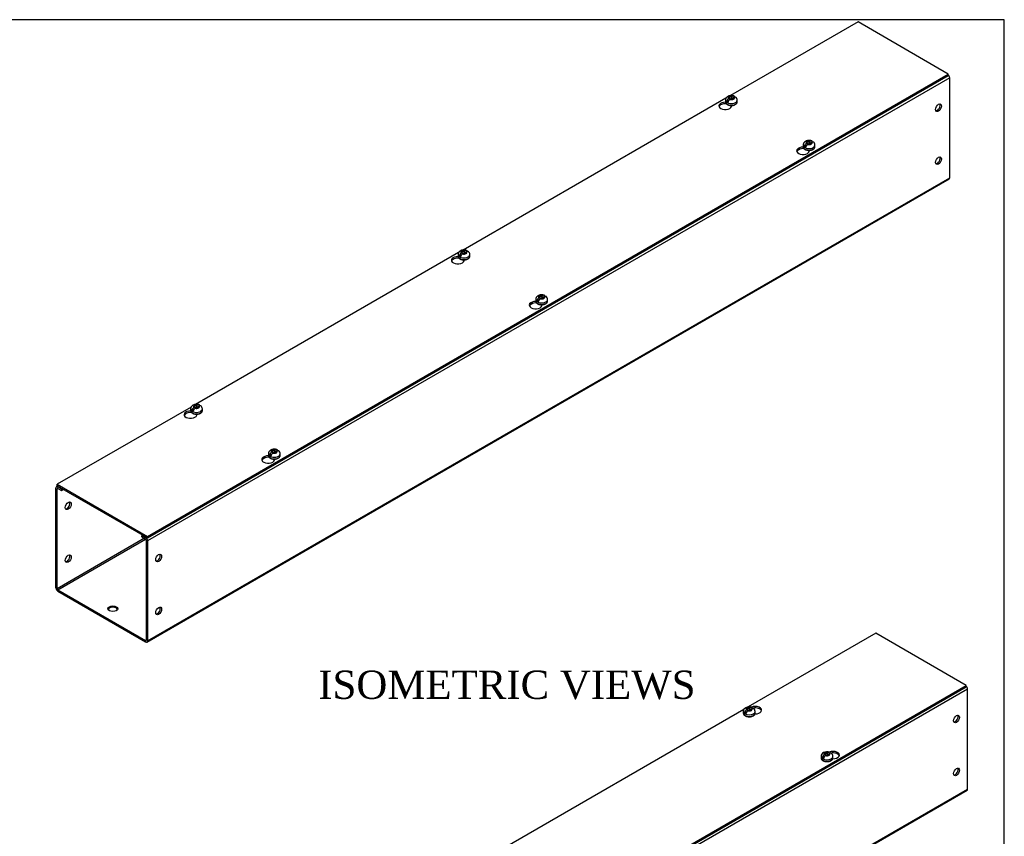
# Model space of a CAD drawing. Header units: inches. Extents: x 1 to 150, y -1 to 99.
# Tile 5 of 5: x 118 to 150, y 74 to 99. Entities that reach past the tile are written whole.
import ezdxf
from ezdxf.enums import TextEntityAlignment as Align

# ---------------------------------------------------------------- set-up
doc = ezdxf.new("R2010")
doc.units = ezdxf.units.IN
doc.header["$MEASUREMENT"] = 0
for name, color, linetype in [('COM53344-3', 7, 'Continuous'), ('COM56307-4', 7, 'Continuous'), ('Default', 7, 'Continuous'), ('SCS19515', 7, 'Continuous')]:
    doc.layers.add(name, color=color, linetype=linetype)
doc.styles.add('SEACAD_Times_New_Roman', font='times.ttf')

# ---------------------------------------------------------------- blocks, each defined once
blk = doc.blocks.new('SE5')
at = {"layer": 'COM53344-3', "color": 7, "linetype": 'Continuous'}
for p, q in [((147.932, 97.649), (122.476, 82.952)), ((147.932, 94.477), (147.932, 97.649)), ((143.198, 95.395), (143.088, 95.331)), ((122.458, 79.741), (147.914, 94.438)), ((122.476, 79.78), (147.932, 94.477)), ((134.713, 90.496), (134.603, 90.432)), ((126.228, 85.597), (126.118, 85.533)), ((119.624, 84.694), (119.585, 84.671)), ((119.65, 84.679), (119.628, 84.667)), ((119.567, 81.46), (119.567, 84.632)), ((119.607, 84.608), (119.628, 84.62)), ((119.607, 81.436), (119.607, 84.608)), ((119.628, 84.667), (119.744, 84.6)), ((119.628, 84.62), (119.744, 84.553)), ((119.744, 84.6), (119.766, 84.613)), ((119.744, 84.553), (119.744, 84.6)), ((119.744, 84.553), (119.806, 84.589)), ((122.321, 83.137), (122.299, 83.124)), ((122.299, 83.124), (122.415, 83.057)), ((122.299, 83.078), (122.299, 83.124)), ((122.375, 83.034), (119.607, 81.436)), ((119.628, 81.401), (122.416, 83.01)), ((122.299, 83.078), (122.415, 83.011)), ((122.415, 83.057), (122.437, 83.07)), ((122.435, 82.975), (122.435, 79.803)), ((122.476, 82.952), (122.476, 79.78)), ((119.628, 81.401), (122.415, 79.791)), ((119.628, 81.354), (122.415, 79.745)), ((122.435, 79.803), (122.415, 79.791))]:
    blk.add_line(p, q, dxfattribs=at)
for centre, major_axis, start_param, end_param in [((147.871, 97.684), (0.043, -0.0745), 0.785398, 2.079418), ((147.538, 96.722), (-0.066, -0.115), 0.307887, 2.833706), ((147.538, 95.042), (-0.066, -0.115), 0.307887, 2.833706), ((147.871, 94.512), (-0.043, 0.0745), 3.141593, 3.926991), ((119.628, 84.597), (0.043, -0.0745), 2.356194, 3.926991), ((119.628, 84.597), (0.0145, -0.0251), 2.356194, 3.926991), ((119.92, 84.089), (-0.067, -0.115), 0.307887, 2.833706), ((122.415, 82.987), (-0.043, 0.0745), 3.926991, 5.497787), ((122.415, 82.987), (-0.0145, 0.0251), 3.926991, 5.497787), ((119.92, 82.41), (-0.066, -0.115), 0.307887, 2.833706), ((122.789, 82.433), (-0.066, -0.115), 0.307887, 2.833706), ((119.628, 81.424), (-0.043, 0.0745), 0.785398, 2.356194), ((119.628, 81.424), (-0.0145, 0.0251), 0.785398, 2.356194), ((121.375, 80.754), (0.156, 0), 0.260902, 2.88069), ((122.789, 80.754), (-0.066, -0.115), 0.307887, 2.833706), ((122.415, 79.815), (-0.0145, 0.0251), 2.356194, 3.926991), ((122.415, 79.815), (-0.043, 0.0745), 2.356194, 3.926991)]:
    blk.add_ellipse(centre, major_axis=major_axis, ratio=0.57735, start_param=start_param, end_param=end_param, dxfattribs=at)
for centre, major_axis in [((147.578, 96.699), (0.066, 0.115)), ((147.578, 95.019), (0.066, 0.115)), ((119.961, 84.066), (-0.066, -0.115)), ((119.961, 82.387), (-0.066, -0.115)), ((122.829, 82.41), (0.066, 0.115)), ((121.375, 80.8), (0.156, 0)), ((122.829, 80.73), (0.067, 0.115))]:
    blk.add_ellipse(centre, major_axis=major_axis, ratio=0.57735, dxfattribs=at)
at = {"layer": 'COM56307-4', "color": 7, "linetype": 'Continuous'}
for p, q in [((145.023, 99.42), (140.974, 97.082)), ((147.887, 97.766), (145.023, 99.42)), ((122.476, 83.094), (147.887, 97.766)), ((122.476, 83.048), (147.887, 97.719)), ((147.887, 97.719), (147.887, 97.766)), ((140.83, 96.999), (132.488, 92.183)), ((140.833, 96.827), (140.833, 96.835)), ((140.838, 96.829), (140.833, 96.827)), ((141.01, 96.743), (141.01, 96.771)), ((143.3, 95.403), (143.3, 95.411)), ((143.305, 95.405), (143.3, 95.403)), ((143.477, 95.319), (143.477, 95.347)), ((132.345, 92.1), (124.003, 87.284)), ((132.348, 91.928), (132.348, 91.936)), ((132.352, 91.931), (132.348, 91.928)), ((132.525, 91.844), (132.525, 91.872)), ((134.815, 90.504), (134.815, 90.512)), ((134.819, 90.506), (134.815, 90.504)), ((134.992, 90.42), (134.992, 90.448)), ((123.859, 87.201), (119.611, 84.748)), ((123.863, 87.029), (123.863, 87.037)), ((123.867, 87.032), (123.863, 87.029)), ((124.04, 86.945), (124.04, 86.974)), ((126.33, 85.605), (126.33, 85.613)), ((126.334, 85.607), (126.33, 85.605)), ((126.507, 85.521), (126.507, 85.549)), ((119.611, 84.748), (122.476, 83.094)), ((119.611, 84.702), (119.611, 84.748)), ((119.611, 84.702), (122.476, 83.048)), ((122.476, 83.048), (122.476, 83.094))]:
    blk.add_line(p, q, dxfattribs=at)
for centre, start_param, end_param in [((140.809, 96.757), 1.536974, 6.405229), ((140.809, 96.711), 1.448753, 2.941717), ((143.276, 95.333), 1.536974, 6.405229), ((143.276, 95.286), 1.448753, 2.941717), ((132.323, 91.858), 1.536974, 6.405229), ((132.323, 91.812), 1.448753, 2.941717), ((134.79, 90.434), 1.536974, 6.405229), ((134.79, 90.387), 1.448753, 2.941717), ((123.838, 86.959), 1.536974, 6.405229), ((123.838, 86.913), 1.448753, 2.938903), ((126.305, 85.535), 1.536974, 6.405229), ((126.305, 85.488), 1.448753, 2.941717)]:
    blk.add_ellipse(centre, major_axis=(0.203, 0), ratio=0.57735, start_param=start_param, end_param=end_param, dxfattribs=at)
at = {"layer": 'SCS19515', "color": 7, "linetype": 'Continuous'}
for p, q in [((140.813, 96.938), (140.813, 96.889)), ((140.921, 96.928), (140.85, 96.887)), ((140.945, 97.003), (140.914, 96.986)), ((140.945, 97.043), (141.014, 97.043)), ((140.945, 97.003), (140.945, 97.043)), ((140.945, 97.003), (140.945, 96.952)), ((140.945, 96.982), (141.014, 96.982)), ((140.957, 96.961), (140.987, 96.979)), ((141.057, 96.979), (140.987, 96.979)), ((141.045, 97.061), (141.014, 97.043)), ((141.014, 96.982), (141.014, 97.043)), ((141.057, 97.007), (141.014, 96.982)), ((141.057, 97.019), (141.088, 97.037)), ((141.057, 97.019), (141.057, 96.979)), ((141.188, 96.889), (141.188, 96.938)), ((143.412, 95.619), (143.482, 95.619)), ((143.412, 95.579), (143.412, 95.619)), ((143.512, 95.637), (143.482, 95.619)), ((143.482, 95.558), (143.482, 95.619)), ((143.524, 95.595), (143.555, 95.612)), ((143.281, 95.513), (143.281, 95.464)), ((143.388, 95.504), (143.317, 95.463)), ((143.412, 95.579), (143.381, 95.561)), ((143.412, 95.579), (143.412, 95.528)), ((143.412, 95.558), (143.482, 95.558)), ((143.424, 95.537), (143.454, 95.554)), ((143.524, 95.554), (143.454, 95.554)), ((143.524, 95.582), (143.482, 95.558)), ((143.524, 95.595), (143.524, 95.554)), ((143.656, 95.464), (143.656, 95.513)), ((132.328, 92.039), (132.328, 91.99)), ((132.436, 92.029), (132.364, 91.988)), ((132.46, 92.104), (132.429, 92.087)), ((132.46, 92.144), (132.529, 92.144)), ((132.46, 92.104), (132.46, 92.144)), ((132.46, 92.104), (132.46, 92.053)), ((132.46, 92.083), (132.529, 92.083)), ((132.471, 92.062), (132.502, 92.08)), ((132.572, 92.08), (132.502, 92.08)), ((132.56, 92.162), (132.529, 92.144)), ((132.529, 92.083), (132.529, 92.144)), ((132.572, 92.108), (132.529, 92.083)), ((132.572, 92.12), (132.602, 92.138)), ((132.572, 92.12), (132.572, 92.08)), ((132.703, 91.99), (132.703, 92.039)), ((134.795, 90.614), (134.795, 90.565)), ((134.927, 90.68), (134.896, 90.662)), ((134.927, 90.72), (134.996, 90.72)), ((134.927, 90.68), (134.927, 90.72)), ((134.927, 90.68), (134.927, 90.629)), ((134.927, 90.659), (134.996, 90.659)), ((134.938, 90.638), (134.969, 90.655)), ((135.039, 90.655), (134.969, 90.655)), ((135.027, 90.738), (134.996, 90.72)), ((134.996, 90.659), (134.996, 90.72)), ((135.039, 90.683), (134.996, 90.659)), ((135.039, 90.696), (135.07, 90.713)), ((135.039, 90.696), (135.039, 90.655)), ((135.17, 90.565), (135.17, 90.614)), ((134.903, 90.605), (134.832, 90.564)), ((123.974, 87.205), (123.944, 87.188)), ((123.974, 87.246), (124.044, 87.246)), ((123.974, 87.205), (123.974, 87.246)), ((123.974, 87.205), (123.974, 87.154)), ((123.974, 87.184), (124.044, 87.184)), ((123.986, 87.163), (124.017, 87.181)), ((124.086, 87.181), (124.017, 87.181)), ((124.075, 87.263), (124.044, 87.246)), ((124.044, 87.184), (124.044, 87.246)), ((124.086, 87.209), (124.044, 87.184)), ((124.086, 87.221), (124.117, 87.239)), ((124.086, 87.221), (124.086, 87.181)), ((123.843, 87.14), (123.843, 87.091)), ((123.951, 87.13), (123.879, 87.089)), ((124.218, 87.091), (124.218, 87.14)), ((126.31, 85.715), (126.31, 85.666)), ((126.418, 85.706), (126.346, 85.665)), ((126.441, 85.781), (126.411, 85.763)), ((126.441, 85.821), (126.511, 85.821)), ((126.441, 85.781), (126.441, 85.821)), ((126.441, 85.781), (126.441, 85.73)), ((126.441, 85.76), (126.511, 85.76)), ((126.453, 85.739), (126.484, 85.756)), ((126.553, 85.756), (126.484, 85.756)), ((126.542, 85.839), (126.511, 85.821)), ((126.511, 85.76), (126.511, 85.821)), ((126.553, 85.784), (126.511, 85.76)), ((126.553, 85.797), (126.584, 85.814)), ((126.553, 85.797), (126.553, 85.756)), ((126.685, 85.666), (126.685, 85.715))]:
    blk.add_line(p, q, dxfattribs=at)
for centre, radius, start, end in [((140.992, 96.865), 0.144, 122.6431, 170.9725), ((141.034, 96.84), 0.144, 122.6435, 170.9722), ((141.06, 96.938), 0.128, 0.0656, 52.0789), ((143.527, 95.513), 0.128, 0.0656, 52.0789), ((143.459, 95.44), 0.144, 122.6431, 170.9725), ((143.501, 95.416), 0.144, 122.6435, 170.9722), ((132.506, 91.966), 0.144, 122.6431, 170.9725), ((132.549, 91.941), 0.144, 122.6435, 170.9722), ((132.575, 92.039), 0.128, 0.0656, 52.0789), ((134.973, 90.541), 0.144, 122.6431, 170.9725), ((135.016, 90.517), 0.144, 122.6435, 170.9722), ((135.042, 90.614), 0.128, 0.0656, 52.0789), ((124.021, 87.067), 0.144, 122.6431, 170.9725), ((124.089, 87.14), 0.128, 0.0656, 52.0789), ((124.063, 87.042), 0.144, 122.6435, 170.9722), ((126.488, 85.642), 0.144, 122.6431, 170.9725), ((126.531, 85.618), 0.144, 122.6435, 170.9722), ((126.557, 85.715), 0.128, 0.0656, 52.0789)]:
    blk.add_arc(centre, radius, start, end, dxfattribs=at)
for centre, major_axis, start_param, end_param in [((141.001, 96.938), (0.187, 0), 3.14092, 6.283185), ((141.001, 96.889), (-0.188, 0), 0, 3.141593), ((141.001, 96.95), (-0.186, 0), 0.623612, 0.947184), ((141.001, 97.011), (0.0975, 0), 1.098165, 3.614224), ((141.001, 97.011), (-0.0975, 0), 1.098165, 3.614224), ((141.001, 96.938), (0.187, 0), 0, 0.0008), ((143.468, 95.587), (0.0975, 0), 1.098165, 3.614224), ((143.468, 95.587), (-0.0975, 0), 1.098165, 3.614224), ((143.468, 95.513), (0.188, 0), 3.14092, 6.283185), ((143.468, 95.464), (-0.188, 0), 0, 3.141593), ((143.468, 95.526), (-0.186, 0), 0.623612, 0.947184), ((143.468, 95.513), (0.188, 0), 0, 0.0008), ((132.516, 92.112), (0.0975, 0), 1.098165, 3.614224), ((132.516, 92.039), (0.187, 0), 3.14092, 6.283185), ((132.516, 91.99), (-0.187, 0), 0, 3.141593), ((132.516, 92.051), (-0.186, 0), 0.623612, 0.947184), ((132.516, 92.112), (-0.0975, 0), 1.098165, 3.614224), ((132.516, 92.039), (0.187, 0), 0, 0.0008), ((134.983, 90.614), (0.187, 0), 3.14092, 6.283185), ((134.983, 90.688), (0.0975, 0), 1.098165, 3.614224), ((134.983, 90.688), (-0.0975, 0), 1.098165, 3.614224), ((134.983, 90.614), (0.187, 0), 0, 0.0008), ((134.983, 90.565), (-0.187, 0), 0, 3.141593), ((134.983, 90.627), (-0.186, 0), 0.623612, 0.947184), ((124.03, 87.213), (0.0975, 0), 1.098165, 3.614224), ((124.03, 87.213), (-0.0975, 0), 1.098165, 3.614224), ((124.03, 87.14), (0.187, 0), 3.14092, 6.283185), ((124.03, 87.091), (-0.188, 0), 0, 3.141593), ((124.03, 87.152), (-0.186, 0), 0.623612, 0.947184), ((124.03, 87.14), (0.187, 0), 0, 0.0008), ((126.497, 85.715), (0.187, 0), 3.14092, 6.283185), ((126.497, 85.666), (-0.188, 0), 0, 3.141593), ((126.497, 85.728), (-0.186, 0), 0.623612, 0.947184), ((126.497, 85.789), (0.0975, 0), 1.098165, 3.614224), ((126.497, 85.789), (-0.0975, 0), 1.098165, 3.614224), ((126.497, 85.715), (0.187, 0), 0, 0.0008)]:
    blk.add_ellipse(centre, major_axis=major_axis, ratio=0.57735, start_param=start_param, end_param=end_param, dxfattribs=at)
for points, knots in [([(141.088, 97.068), (141.08, 97.071), (141.065, 97.076), (141.039, 97.082), (141.01, 97.084), (140.982, 97.084), (140.953, 97.08), (140.925, 97.073), (140.899, 97.063), (140.876, 97.05), (140.857, 97.034), (140.841, 97.017), (140.829, 96.998), (140.82, 96.978), (140.814, 96.957), (140.814, 96.945), (140.814, 96.938)], [0, 0, 0, 0, 0.064332, 0.141795, 0.219325, 0.297043, 0.375513, 0.45533, 0.537235, 0.6115, 0.682969, 0.751394, 0.817418, 0.881848, 0.945385, 1, 1, 1, 1]), ([(140.814, 96.89), (140.814, 96.887), (140.813, 96.879), (140.817, 96.864), (140.824, 96.847), (140.836, 96.83), (140.851, 96.816), (140.87, 96.802), (140.892, 96.791), (140.916, 96.782), (140.943, 96.775), (140.97, 96.771), (140.999, 96.769), (141.027, 96.771), (141.055, 96.774), (141.082, 96.781), (141.107, 96.789), (141.129, 96.801), (141.149, 96.814), (141.166, 96.83), (141.178, 96.847), (141.186, 96.866), (141.189, 96.881), (141.188, 96.887), (141.188, 96.889)], [0, 0, 0, 0, 0.019157, 0.063812, 0.108443, 0.154081, 0.201306, 0.249996, 0.299549, 0.349326, 0.39899, 0.448503, 0.497916, 0.547315, 0.596785, 0.64641, 0.696295, 0.746526, 0.797116, 0.84779, 0.897794, 0.946207, 0.992631, 1, 1, 1, 1]), ([(141.108, 97.044), (141.108, 97.045), (141.107, 97.047), (141.105, 97.052), (141.104, 97.055), (141.1, 97.06), (141.098, 97.062), (141.093, 97.066), (141.09, 97.067), (141.084, 97.07), (141.081, 97.07), (141.075, 97.071), (141.071, 97.07), (141.064, 97.069), (141.06, 97.068), (141.053, 97.065), (141.049, 97.063), (141.045, 97.061)], [0.0718773, 0.0718773, 0.0718773, 0.0718773, 0.125, 0.125, 0.25, 0.25, 0.375, 0.375, 0.5, 0.5, 0.625, 0.625, 0.75, 0.75, 0.875, 0.875, 1, 1, 1, 1]), ([(141.088, 97.037), (141.091, 97.039), (141.095, 97.041), (141.103, 97.044), (141.106, 97.045), (141.114, 97.046), (141.117, 97.046), (141.124, 97.046), (141.127, 97.045), (141.133, 97.043), (141.135, 97.041), (141.138, 97.039), (141.138, 97.039), (141.139, 97.039)], [0, 0, 0, 0, 0.125, 0.125, 0.25, 0.25, 0.375, 0.375, 0.5, 0.5, 0.625, 0.625, 0.6404688, 0.6404688, 0.6404688, 0.6404688]), ([(143.555, 95.644), (143.547, 95.647), (143.532, 95.652), (143.506, 95.657), (143.477, 95.66), (143.449, 95.659), (143.42, 95.656), (143.392, 95.649), (143.366, 95.638), (143.344, 95.625), (143.324, 95.61), (143.308, 95.593), (143.296, 95.574), (143.287, 95.554), (143.281, 95.533), (143.281, 95.52), (143.281, 95.513)], [0, 0, 0, 0, 0.064332, 0.141795, 0.219325, 0.297043, 0.375513, 0.45533, 0.537235, 0.6115, 0.682969, 0.751394, 0.817418, 0.881848, 0.945385, 1, 1, 1, 1]), ([(143.575, 95.619), (143.575, 95.621), (143.574, 95.622), (143.573, 95.627), (143.571, 95.63), (143.567, 95.635), (143.565, 95.638), (143.56, 95.642), (143.557, 95.643), (143.551, 95.645), (143.548, 95.646), (143.542, 95.646), (143.538, 95.646), (143.531, 95.645), (143.527, 95.644), (143.52, 95.641), (143.516, 95.639), (143.512, 95.637)], [0.0718773, 0.0718773, 0.0718773, 0.0718773, 0.125, 0.125, 0.25, 0.25, 0.375, 0.375, 0.5, 0.5, 0.625, 0.625, 0.75, 0.75, 0.875, 0.875, 1, 1, 1, 1]), ([(143.555, 95.612), (143.559, 95.615), (143.562, 95.616), (143.57, 95.619), (143.574, 95.62), (143.581, 95.622), (143.584, 95.622), (143.591, 95.621), (143.594, 95.621), (143.6, 95.619), (143.602, 95.617), (143.605, 95.615), (143.606, 95.615), (143.606, 95.614)], [0, 0, 0, 0, 0.125, 0.125, 0.25, 0.25, 0.375, 0.375, 0.5, 0.5, 0.625, 0.625, 0.6404688, 0.6404688, 0.6404688, 0.6404688]), ([(143.281, 95.466), (143.281, 95.463), (143.28, 95.455), (143.284, 95.439), (143.291, 95.422), (143.303, 95.406), (143.318, 95.391), (143.337, 95.378), (143.359, 95.367), (143.383, 95.357), (143.41, 95.351), (143.437, 95.347), (143.466, 95.345), (143.494, 95.346), (143.522, 95.35), (143.549, 95.356), (143.574, 95.365), (143.596, 95.376), (143.616, 95.39), (143.633, 95.405), (143.645, 95.423), (143.653, 95.442), (143.656, 95.456), (143.655, 95.463), (143.655, 95.464)], [0, 0, 0, 0, 0.019157, 0.063812, 0.108443, 0.154081, 0.201306, 0.249996, 0.299549, 0.349326, 0.39899, 0.448503, 0.497916, 0.547315, 0.596785, 0.64641, 0.696295, 0.746526, 0.797116, 0.84779, 0.897794, 0.946207, 0.992631, 1, 1, 1, 1]), ([(132.602, 92.169), (132.594, 92.172), (132.58, 92.177), (132.553, 92.183), (132.525, 92.185), (132.496, 92.185), (132.468, 92.181), (132.44, 92.174), (132.414, 92.164), (132.391, 92.151), (132.372, 92.135), (132.356, 92.118), (132.343, 92.099), (132.334, 92.079), (132.329, 92.058), (132.329, 92.046), (132.329, 92.039)], [0, 0, 0, 0, 0.064332, 0.141795, 0.219325, 0.297043, 0.375513, 0.45533, 0.537235, 0.6115, 0.682969, 0.751394, 0.817418, 0.881848, 0.945385, 1, 1, 1, 1]), ([(132.329, 91.991), (132.328, 91.988), (132.328, 91.98), (132.331, 91.965), (132.339, 91.948), (132.35, 91.931), (132.366, 91.917), (132.384, 91.903), (132.406, 91.892), (132.431, 91.883), (132.457, 91.876), (132.485, 91.872), (132.513, 91.87), (132.542, 91.872), (132.57, 91.875), (132.596, 91.882), (132.621, 91.89), (132.644, 91.902), (132.664, 91.915), (132.68, 91.931), (132.693, 91.949), (132.7, 91.967), (132.704, 91.982), (132.703, 91.989), (132.703, 91.99)], [0, 0, 0, 0, 0.019157, 0.063812, 0.108443, 0.154081, 0.201306, 0.249996, 0.299549, 0.349326, 0.39899, 0.448503, 0.497916, 0.547315, 0.596785, 0.64641, 0.696295, 0.746526, 0.797116, 0.84779, 0.897794, 0.946207, 0.992631, 1, 1, 1, 1]), ([(132.623, 92.145), (132.623, 92.146), (132.622, 92.148), (132.62, 92.153), (132.619, 92.156), (132.615, 92.161), (132.613, 92.163), (132.608, 92.167), (132.605, 92.168), (132.599, 92.171), (132.596, 92.171), (132.589, 92.172), (132.586, 92.171), (132.579, 92.17), (132.575, 92.169), (132.568, 92.166), (132.564, 92.164), (132.56, 92.162)], [0.0718773, 0.0718773, 0.0718773, 0.0718773, 0.125, 0.125, 0.25, 0.25, 0.375, 0.375, 0.5, 0.5, 0.625, 0.625, 0.75, 0.75, 0.875, 0.875, 1, 1, 1, 1]), ([(132.602, 92.138), (132.606, 92.14), (132.61, 92.142), (132.618, 92.145), (132.621, 92.146), (132.628, 92.147), (132.632, 92.147), (132.638, 92.147), (132.641, 92.146), (132.647, 92.144), (132.65, 92.142), (132.653, 92.14), (132.653, 92.14), (132.653, 92.14)], [0, 0, 0, 0, 0.125, 0.125, 0.25, 0.25, 0.375, 0.375, 0.5, 0.5, 0.625, 0.625, 0.6404688, 0.6404688, 0.6404688, 0.6404688]), ([(135.069, 90.745), (135.062, 90.748), (135.047, 90.753), (135.02, 90.758), (134.992, 90.761), (134.963, 90.76), (134.935, 90.757), (134.907, 90.75), (134.881, 90.739), (134.858, 90.726), (134.839, 90.711), (134.823, 90.694), (134.81, 90.675), (134.801, 90.655), (134.796, 90.634), (134.796, 90.621), (134.796, 90.614)], [0, 0, 0, 0, 0.064332, 0.141795, 0.219325, 0.297043, 0.375513, 0.45533, 0.537235, 0.6115, 0.682969, 0.751394, 0.817418, 0.881848, 0.945385, 1, 1, 1, 1]), ([(135.09, 90.72), (135.09, 90.722), (135.089, 90.723), (135.087, 90.728), (135.086, 90.731), (135.082, 90.736), (135.08, 90.739), (135.075, 90.743), (135.072, 90.744), (135.066, 90.746), (135.063, 90.747), (135.056, 90.747), (135.053, 90.747), (135.046, 90.746), (135.042, 90.745), (135.035, 90.742), (135.031, 90.74), (135.027, 90.738)], [0.0718773, 0.0718773, 0.0718773, 0.0718773, 0.125, 0.125, 0.25, 0.25, 0.375, 0.375, 0.5, 0.5, 0.625, 0.625, 0.75, 0.75, 0.875, 0.875, 1, 1, 1, 1]), ([(135.07, 90.713), (135.073, 90.716), (135.077, 90.717), (135.085, 90.72), (135.088, 90.721), (135.095, 90.723), (135.099, 90.723), (135.105, 90.722), (135.109, 90.722), (135.114, 90.72), (135.117, 90.718), (135.12, 90.716), (135.12, 90.716), (135.121, 90.715)], [0, 0, 0, 0, 0.125, 0.125, 0.25, 0.25, 0.375, 0.375, 0.5, 0.5, 0.625, 0.625, 0.6404688, 0.6404688, 0.6404688, 0.6404688]), ([(134.796, 90.567), (134.796, 90.564), (134.795, 90.556), (134.799, 90.541), (134.806, 90.523), (134.818, 90.507), (134.833, 90.492), (134.852, 90.479), (134.873, 90.468), (134.898, 90.458), (134.924, 90.452), (134.952, 90.448), (134.98, 90.446), (135.009, 90.447), (135.037, 90.451), (135.063, 90.457), (135.088, 90.466), (135.111, 90.477), (135.131, 90.491), (135.148, 90.507), (135.16, 90.524), (135.168, 90.543), (135.171, 90.557), (135.17, 90.564), (135.17, 90.565)], [0, 0, 0, 0, 0.019157, 0.063812, 0.108443, 0.154081, 0.201306, 0.249996, 0.299549, 0.349326, 0.39899, 0.448503, 0.497916, 0.547315, 0.596785, 0.64641, 0.696295, 0.746526, 0.797116, 0.84779, 0.897794, 0.946207, 0.992631, 1, 1, 1, 1]), ([(124.117, 87.27), (124.109, 87.273), (124.095, 87.278), (124.068, 87.284), (124.04, 87.286), (124.011, 87.286), (123.982, 87.282), (123.955, 87.275), (123.929, 87.265), (123.906, 87.252), (123.887, 87.236), (123.871, 87.219), (123.858, 87.2), (123.849, 87.18), (123.844, 87.159), (123.843, 87.147), (123.843, 87.14)], [0, 0, 0, 0, 0.064332, 0.141795, 0.219325, 0.297043, 0.375513, 0.45533, 0.537235, 0.6115, 0.682969, 0.751394, 0.817418, 0.881848, 0.945385, 1, 1, 1, 1]), ([(124.138, 87.246), (124.137, 87.247), (124.137, 87.249), (124.135, 87.254), (124.133, 87.257), (124.129, 87.262), (124.127, 87.264), (124.122, 87.268), (124.12, 87.269), (124.114, 87.272), (124.111, 87.272), (124.104, 87.273), (124.101, 87.272), (124.093, 87.271), (124.09, 87.27), (124.082, 87.267), (124.079, 87.265), (124.075, 87.263)], [0.0718773, 0.0718773, 0.0718773, 0.0718773, 0.125, 0.125, 0.25, 0.25, 0.375, 0.375, 0.5, 0.5, 0.625, 0.625, 0.75, 0.75, 0.875, 0.875, 1, 1, 1, 1]), ([(124.117, 87.239), (124.121, 87.241), (124.125, 87.243), (124.132, 87.246), (124.136, 87.247), (124.143, 87.248), (124.146, 87.248), (124.153, 87.248), (124.156, 87.247), (124.162, 87.245), (124.165, 87.243), (124.168, 87.241), (124.168, 87.241), (124.168, 87.241)], [0, 0, 0, 0, 0.125, 0.125, 0.25, 0.25, 0.375, 0.375, 0.5, 0.5, 0.625, 0.625, 0.6404688, 0.6404688, 0.6404688, 0.6404688]), ([(123.843, 87.092), (123.843, 87.089), (123.843, 87.081), (123.846, 87.066), (123.854, 87.049), (123.865, 87.032), (123.88, 87.018), (123.899, 87.004), (123.921, 86.993), (123.946, 86.984), (123.972, 86.977), (124, 86.973), (124.028, 86.971), (124.056, 86.973), (124.084, 86.976), (124.111, 86.983), (124.136, 86.991), (124.159, 87.003), (124.179, 87.016), (124.195, 87.032), (124.208, 87.05), (124.215, 87.068), (124.218, 87.083), (124.218, 87.09), (124.218, 87.091)], [0, 0, 0, 0, 0.019157, 0.063812, 0.108443, 0.154081, 0.201306, 0.249996, 0.299549, 0.349326, 0.39899, 0.448503, 0.497916, 0.547315, 0.596785, 0.64641, 0.696295, 0.746526, 0.797116, 0.84779, 0.897794, 0.946207, 0.992631, 1, 1, 1, 1]), ([(126.584, 85.846), (126.576, 85.849), (126.562, 85.854), (126.535, 85.859), (126.507, 85.862), (126.478, 85.861), (126.45, 85.858), (126.422, 85.851), (126.396, 85.84), (126.373, 85.827), (126.354, 85.812), (126.338, 85.795), (126.325, 85.776), (126.316, 85.756), (126.311, 85.735), (126.31, 85.722), (126.31, 85.715)], [0, 0, 0, 0, 0.064332, 0.141795, 0.219325, 0.297043, 0.375513, 0.45533, 0.537235, 0.6115, 0.682969, 0.751394, 0.817418, 0.881848, 0.945385, 1, 1, 1, 1]), ([(126.311, 85.668), (126.31, 85.665), (126.31, 85.657), (126.313, 85.642), (126.321, 85.624), (126.332, 85.608), (126.347, 85.593), (126.366, 85.58), (126.388, 85.569), (126.413, 85.559), (126.439, 85.553), (126.467, 85.549), (126.495, 85.547), (126.524, 85.548), (126.551, 85.552), (126.578, 85.558), (126.603, 85.567), (126.626, 85.578), (126.646, 85.592), (126.662, 85.608), (126.675, 85.625), (126.682, 85.644), (126.685, 85.658), (126.685, 85.665), (126.685, 85.666)], [0, 0, 0, 0, 0.019157, 0.063812, 0.108443, 0.154081, 0.201306, 0.249996, 0.299549, 0.349326, 0.39899, 0.448503, 0.497916, 0.547315, 0.596785, 0.64641, 0.696295, 0.746526, 0.797116, 0.84779, 0.897794, 0.946207, 0.992631, 1, 1, 1, 1]), ([(126.605, 85.821), (126.604, 85.823), (126.604, 85.824), (126.602, 85.829), (126.6, 85.832), (126.597, 85.838), (126.594, 85.84), (126.589, 85.844), (126.587, 85.845), (126.581, 85.847), (126.578, 85.848), (126.571, 85.848), (126.568, 85.848), (126.561, 85.847), (126.557, 85.846), (126.549, 85.843), (126.546, 85.841), (126.542, 85.839)], [0.0718773, 0.0718773, 0.0718773, 0.0718773, 0.125, 0.125, 0.25, 0.25, 0.375, 0.375, 0.5, 0.5, 0.625, 0.625, 0.75, 0.75, 0.875, 0.875, 1, 1, 1, 1]), ([(126.584, 85.814), (126.588, 85.817), (126.592, 85.818), (126.599, 85.821), (126.603, 85.822), (126.61, 85.824), (126.614, 85.824), (126.62, 85.823), (126.623, 85.823), (126.629, 85.821), (126.632, 85.819), (126.635, 85.817), (126.635, 85.817), (126.635, 85.816)], [0, 0, 0, 0, 0.125, 0.125, 0.25, 0.25, 0.375, 0.375, 0.5, 0.5, 0.625, 0.625, 0.6404688, 0.6404688, 0.6404688, 0.6404688])]:
    blk.add_open_spline(points, degree=3, knots=knots, dxfattribs=at)
blk = doc.blocks.new('SE7')
at = {"layer": 'COM53344-3', "color": 7, "linetype": 'Continuous'}
for p, q in [((148.499, 78.25), (123.044, 63.553)), ((148.499, 75.078), (148.499, 78.25)), ((123.026, 60.341), (148.482, 75.038)), ((123.044, 60.381), (148.499, 75.078)), ((120.135, 62.06), (120.135, 65.232)), ((120.192, 65.295), (120.152, 65.272)), ((120.175, 65.209), (120.195, 65.221)), ((120.175, 62.037), (120.175, 65.209)), ((120.217, 65.28), (120.195, 65.268)), ((120.195, 65.268), (120.311, 65.201)), ((120.195, 65.221), (120.311, 65.154)), ((120.311, 65.201), (120.333, 65.213)), ((120.311, 65.154), (120.311, 65.201)), ((120.311, 65.154), (120.374, 65.19)), ((122.942, 63.635), (120.175, 62.037)), ((120.195, 62.002), (122.983, 63.611)), ((122.889, 63.738), (122.867, 63.725)), ((122.867, 63.725), (122.983, 63.658)), ((122.867, 63.679), (122.867, 63.725)), ((122.867, 63.679), (122.983, 63.612)), ((122.983, 63.658), (123.005, 63.671)), ((123.003, 63.576), (123.003, 60.404)), ((123.044, 63.553), (123.044, 60.381)), ((120.195, 62.002), (122.983, 60.392)), ((120.195, 61.955), (122.983, 60.346)), ((123.003, 60.404), (122.983, 60.392))]:
    blk.add_line(p, q, dxfattribs=at)
for centre, major_axis, start_param, end_param in [((148.439, 78.285), (0.043, -0.0745), 0.785398, 2.079418), ((148.106, 77.323), (-0.066, -0.115), 0.307887, 2.833706), ((148.106, 75.643), (-0.066, -0.115), 0.307887, 2.833706), ((148.439, 75.113), (-0.043, 0.0745), 3.141593, 3.926991), ((120.195, 65.197), (0.043, -0.0745), 2.356194, 3.926991), ((120.195, 65.197), (0.0145, -0.0251), 2.356194, 3.926991), ((120.488, 64.69), (0.066, 0.115), 3.44948, 5.975298), ((122.983, 63.588), (-0.043, 0.0745), 3.926991, 5.497787), ((122.983, 63.588), (-0.0145, 0.0251), 3.926991, 5.497787), ((123.357, 63.034), (-0.066, -0.115), 0.307887, 2.833706), ((120.488, 63.011), (0.066, 0.115), 3.44948, 5.975298), ((120.195, 62.025), (-0.043, 0.0745), 0.785398, 2.356194), ((120.195, 62.025), (-0.0145, 0.0251), 0.785398, 2.356194), ((121.943, 61.354), (-0.156, 0), 3.402495, 6.022283), ((123.357, 61.354), (-0.066, -0.115), 0.307887, 2.833706), ((122.983, 60.416), (-0.0145, 0.0251), 2.356194, 3.926991), ((122.983, 60.416), (-0.043, 0.0745), 2.356194, 3.926991)]:
    blk.add_ellipse(centre, major_axis=major_axis, ratio=0.57735, start_param=start_param, end_param=end_param, dxfattribs=at)
for centre, major_axis in [((148.146, 77.299), (-0.066, -0.115)), ((148.146, 75.62), (-0.066, -0.115)), ((120.528, 64.667), (-0.066, -0.115)), ((120.528, 62.987), (-0.066, -0.115)), ((123.397, 63.011), (-0.067, -0.115)), ((121.943, 61.401), (-0.156, 0)), ((123.397, 61.331), (-0.066, -0.115))]:
    blk.add_ellipse(centre, major_axis=major_axis, ratio=0.57735, dxfattribs=at)
at = {"layer": 'COM56307-4', "color": 7, "linetype": 'Continuous'}
for p, q in [((145.59, 80.021), (141.541, 77.683)), ((148.455, 78.367), (145.59, 80.021)), ((123.044, 63.695), (148.455, 78.367)), ((123.044, 63.649), (148.455, 78.32)), ((148.455, 78.32), (148.455, 78.367)), ((141.398, 77.6), (133.056, 72.784)), ((132.913, 72.701), (124.571, 67.885)), ((124.428, 67.802), (120.179, 65.349)), ((120.179, 65.349), (123.044, 63.695)), ((120.179, 65.303), (120.179, 65.349)), ((120.179, 65.303), (123.044, 63.649)), ((123.044, 63.649), (123.044, 63.695))]:
    blk.add_line(p, q, dxfattribs=at)
for centre, start_param, end_param in [((141.761, 77.58), 1.524061, 5.345495), ((141.761, 77.534), 3.341468, 5.035856), ((144.228, 76.156), 1.524061, 5.345495), ((144.228, 76.109), 3.341468, 5.035856), ((133.276, 72.681), 1.524061, 5.345495), ((133.276, 72.635), 3.341468, 5.035856), ((135.743, 71.257), 1.524061, 5.345495), ((135.743, 71.21), 3.341468, 5.035856), ((124.79, 67.782), 1.524061, 5.345495), ((124.79, 67.736), 3.341468, 5.035856), ((127.258, 66.358), 1.524061, 5.345495), ((127.258, 66.311), 3.341468, 5.035856)]:
    blk.add_ellipse(centre, major_axis=(-0.203, 0), ratio=0.57735, start_param=start_param, end_param=end_param, dxfattribs=at)
at = {"layer": 'SCS19515', "color": 7, "linetype": 'Continuous'}
for p, q in [((141.381, 77.538), (141.381, 77.489)), ((141.489, 77.529), (141.417, 77.488)), ((141.513, 77.604), (141.482, 77.586)), ((141.513, 77.644), (141.582, 77.644)), ((141.513, 77.604), (141.513, 77.644)), ((141.513, 77.604), (141.513, 77.553)), ((141.513, 77.583), (141.582, 77.583)), ((141.524, 77.562), (141.555, 77.58)), ((141.625, 77.58), (141.555, 77.58)), ((141.613, 77.662), (141.582, 77.644)), ((141.582, 77.583), (141.582, 77.644)), ((141.625, 77.608), (141.582, 77.583)), ((141.625, 77.62), (141.655, 77.638)), ((141.625, 77.62), (141.625, 77.58)), ((141.756, 77.489), (141.756, 77.538)), ((143.848, 76.114), (143.848, 76.065)), ((143.956, 76.105), (143.885, 76.064)), ((143.98, 76.18), (143.949, 76.162)), ((143.98, 76.22), (144.049, 76.22)), ((143.98, 76.18), (143.98, 76.22)), ((143.98, 76.18), (143.98, 76.129)), ((143.98, 76.159), (144.049, 76.159)), ((143.991, 76.137), (144.022, 76.155)), ((144.092, 76.155), (144.022, 76.155)), ((144.08, 76.238), (144.049, 76.22)), ((144.049, 76.159), (144.049, 76.22)), ((144.092, 76.183), (144.049, 76.159)), ((144.092, 76.195), (144.123, 76.213)), ((144.092, 76.195), (144.092, 76.155)), ((144.223, 76.065), (144.223, 76.114)), ((132.896, 72.639), (132.896, 72.591)), ((133.004, 72.63), (132.932, 72.589)), ((133.027, 72.705), (132.997, 72.687)), ((133.027, 72.745), (133.097, 72.745)), ((133.027, 72.705), (133.027, 72.745)), ((133.027, 72.705), (133.027, 72.654)), ((133.027, 72.684), (133.097, 72.684)), ((133.039, 72.663), (133.07, 72.681)), ((133.139, 72.681), (133.07, 72.681)), ((133.128, 72.763), (133.097, 72.745)), ((133.097, 72.684), (133.097, 72.745)), ((133.139, 72.709), (133.097, 72.684)), ((133.139, 72.721), (133.17, 72.739)), ((133.139, 72.721), (133.139, 72.681)), ((133.271, 72.591), (133.271, 72.639)), ((135.494, 71.281), (135.464, 71.263)), ((135.494, 71.321), (135.564, 71.321)), ((135.494, 71.281), (135.494, 71.321)), ((135.494, 71.281), (135.494, 71.23)), ((135.494, 71.26), (135.564, 71.26)), ((135.506, 71.238), (135.537, 71.256)), ((135.606, 71.256), (135.537, 71.256)), ((135.595, 71.339), (135.564, 71.321)), ((135.564, 71.26), (135.564, 71.321)), ((135.606, 71.284), (135.564, 71.26)), ((135.606, 71.296), (135.637, 71.314)), ((135.606, 71.296), (135.606, 71.256)), ((135.363, 71.215), (135.363, 71.166)), ((135.471, 71.206), (135.399, 71.165)), ((135.738, 71.166), (135.738, 71.215)), ((124.542, 67.806), (124.511, 67.788)), ((124.542, 67.846), (124.612, 67.846)), ((124.542, 67.806), (124.542, 67.846)), ((124.542, 67.806), (124.542, 67.755)), ((124.643, 67.864), (124.612, 67.846)), ((124.612, 67.785), (124.612, 67.846)), ((124.654, 67.81), (124.612, 67.785)), ((124.654, 67.822), (124.685, 67.84)), ((124.654, 67.822), (124.654, 67.782)), ((124.411, 67.741), (124.411, 67.692)), ((124.518, 67.731), (124.447, 67.69)), ((124.542, 67.785), (124.612, 67.785)), ((124.554, 67.764), (124.585, 67.782)), ((124.654, 67.782), (124.585, 67.782)), ((124.786, 67.692), (124.786, 67.741)), ((126.878, 66.316), (126.878, 66.267)), ((126.985, 66.307), (126.914, 66.266)), ((127.009, 66.382), (126.978, 66.364)), ((127.009, 66.422), (127.079, 66.422)), ((127.009, 66.382), (127.009, 66.422)), ((127.009, 66.382), (127.009, 66.331)), ((127.009, 66.361), (127.079, 66.361)), ((127.021, 66.34), (127.052, 66.357)), ((127.121, 66.357), (127.052, 66.357)), ((127.11, 66.44), (127.079, 66.422)), ((127.079, 66.361), (127.079, 66.422)), ((127.121, 66.385), (127.079, 66.361)), ((127.121, 66.397), (127.152, 66.415)), ((127.121, 66.397), (127.121, 66.357)), ((127.253, 66.267), (127.253, 66.316))]:
    blk.add_line(p, q, dxfattribs=at)
for centre, radius, start, end in [((141.517, 77.536), 0.135, 117.3204, 179.1363), ((141.559, 77.465), 0.144, 122.6431, 170.9725), ((141.569, 77.443), 0.242, 69.0594, 118.1392), ((141.602, 77.441), 0.144, 122.6435, 170.9722), ((141.626, 77.538), 0.13, 0.3508, 51.5516), ((144.036, 76.019), 0.242, 69.0594, 118.1392), ((143.984, 76.112), 0.135, 117.3204, 179.1363), ((144.026, 76.041), 0.144, 122.6431, 170.9725), ((144.069, 76.017), 0.144, 122.6435, 170.9722), ((144.093, 76.113), 0.13, 0.3508, 51.5516), ((133.031, 72.637), 0.135, 117.3204, 179.1363), ((133.074, 72.566), 0.144, 122.6431, 170.9725), ((133.084, 72.544), 0.242, 69.0594, 118.1392), ((133.116, 72.542), 0.144, 122.6435, 170.9722), ((133.14, 72.639), 0.13, 0.3508, 51.5516), ((135.499, 71.213), 0.135, 117.3204, 179.1363), ((135.541, 71.142), 0.144, 122.6431, 170.9725), ((135.551, 71.12), 0.242, 69.0594, 118.1392), ((135.607, 71.214), 0.13, 0.3508, 51.5516), ((135.584, 71.118), 0.144, 122.6435, 170.9722), ((124.546, 67.738), 0.135, 117.3204, 179.1363), ((124.598, 67.645), 0.242, 69.0594, 118.1392), ((124.655, 67.74), 0.13, 0.3508, 51.5516), ((124.589, 67.667), 0.144, 122.6431, 170.9725), ((124.631, 67.643), 0.144, 122.6435, 170.9722), ((127.013, 66.314), 0.135, 117.3204, 179.1363), ((127.056, 66.243), 0.144, 122.6431, 170.9725), ((127.065, 66.221), 0.242, 69.0594, 118.1392), ((127.098, 66.219), 0.144, 122.6435, 170.9722), ((127.122, 66.315), 0.13, 0.3508, 51.5516)]:
    blk.add_arc(centre, radius, start, end, dxfattribs=at)
for centre, major_axis, start_param, end_param in [((141.569, 77.538), (-0.188, 0), 0.0008, 3.14092), ((141.569, 77.489), (0.188, 0), 3.141593, 6.283185), ((141.569, 77.551), (-0.186, 0), 0.623612, 0.947184), ((141.569, 77.612), (0.0975, 0), 1.098165, 3.614224), ((141.569, 77.612), (-0.0975, 0), 1.098165, 3.614224), ((144.036, 76.188), (0.0975, 0), 1.098165, 3.614224), ((144.036, 76.114), (-0.188, 0), 0.0008, 3.14092), ((144.036, 76.065), (0.188, 0), 3.141593, 6.283185), ((144.036, 76.126), (-0.186, 0), 0.623612, 0.947184), ((144.036, 76.188), (-0.0975, 0), 1.098165, 3.614224), ((133.083, 72.639), (-0.187, 0), 0.0008, 3.14092), ((133.083, 72.591), (0.187, 0), 3.141593, 6.283185), ((133.083, 72.652), (-0.186, 0), 0.623612, 0.947184), ((133.083, 72.713), (0.0975, 0), 1.098165, 3.614224), ((133.083, 72.713), (-0.0975, 0), 1.098165, 3.614224), ((135.55, 71.289), (0.0975, 0), 1.098165, 3.614224), ((135.55, 71.289), (-0.0975, 0), 1.098165, 3.614224), ((135.55, 71.215), (-0.187, 0), 0.0008, 3.14092), ((135.55, 71.166), (0.187, 0), 3.141593, 6.283185), ((135.55, 71.227), (-0.186, 0), 0.623612, 0.947184), ((124.598, 67.814), (0.0975, 0), 1.098165, 3.614224), ((124.598, 67.814), (-0.0975, 0), 1.098165, 3.614224), ((124.598, 67.741), (-0.188, 0), 0.0008, 3.14092), ((124.598, 67.692), (0.188, 0), 3.141593, 6.283185), ((124.598, 67.753), (-0.186, 0), 0.623612, 0.947184), ((127.065, 66.316), (-0.188, 0), 0.0008, 3.14092), ((127.065, 66.267), (0.188, 0), 3.141593, 6.283185), ((127.065, 66.328), (-0.186, 0), 0.623612, 0.947184), ((127.065, 66.39), (0.0975, 0), 1.098165, 3.614224), ((127.065, 66.39), (-0.0975, 0), 1.098165, 3.614224)]:
    blk.add_ellipse(centre, major_axis=major_axis, ratio=0.57735, start_param=start_param, end_param=end_param, dxfattribs=at)
for points, knots in [([(141.381, 77.49), (141.382, 77.484), (141.382, 77.473), (141.388, 77.456), (141.397, 77.439), (141.411, 77.424), (141.427, 77.41), (141.448, 77.397), (141.471, 77.387), (141.497, 77.379), (141.524, 77.374), (141.552, 77.371), (141.58, 77.37), (141.609, 77.373), (141.636, 77.378), (141.662, 77.385), (141.682, 77.394), (141.692, 77.399), (141.696, 77.401)], [0, 0, 0, 0, 0.050681, 0.110677, 0.171335, 0.233846, 0.29853, 0.364831, 0.431863, 0.498888, 0.565713, 0.632358, 0.698923, 0.765533, 0.832284, 0.899314, 0.966758, 1, 1, 1, 1]), ([(141.676, 77.645), (141.676, 77.646), (141.675, 77.648), (141.673, 77.652), (141.672, 77.655), (141.668, 77.661), (141.666, 77.663), (141.661, 77.667), (141.658, 77.668), (141.652, 77.67), (141.649, 77.671), (141.642, 77.671), (141.639, 77.671), (141.632, 77.67), (141.628, 77.669), (141.621, 77.666), (141.617, 77.664), (141.613, 77.662)], [0.0718773, 0.0718773, 0.0718773, 0.0718773, 0.125, 0.125, 0.25, 0.25, 0.375, 0.375, 0.5, 0.5, 0.625, 0.625, 0.75, 0.75, 0.875, 0.875, 1, 1, 1, 1]), ([(141.655, 77.638), (141.659, 77.64), (141.663, 77.642), (141.671, 77.644), (141.674, 77.646), (141.681, 77.647), (141.685, 77.647), (141.691, 77.647), (141.695, 77.646), (141.7, 77.644), (141.703, 77.642), (141.706, 77.64), (141.706, 77.64), (141.706, 77.64)], [0, 0, 0, 0, 0.125, 0.125, 0.25, 0.25, 0.375, 0.375, 0.5, 0.5, 0.625, 0.625, 0.6404943, 0.6404943, 0.6404943, 0.6404943]), ([(141.696, 77.401), (141.7, 77.404), (141.71, 77.41), (141.726, 77.423), (141.74, 77.439), (141.75, 77.458), (141.756, 77.475), (141.756, 77.484), (141.756, 77.488)], [0, 0, 0, 0, 0.107179, 0.308616, 0.50959, 0.70598, 0.894776, 1, 1, 1, 1]), ([(144.143, 76.22), (144.143, 76.222), (144.142, 76.223), (144.14, 76.228), (144.139, 76.231), (144.135, 76.236), (144.133, 76.239), (144.128, 76.242), (144.125, 76.244), (144.119, 76.246), (144.116, 76.247), (144.109, 76.247), (144.106, 76.247), (144.099, 76.246), (144.095, 76.245), (144.088, 76.242), (144.084, 76.24), (144.08, 76.238)], [0.0718773, 0.0718773, 0.0718773, 0.0718773, 0.125, 0.125, 0.25, 0.25, 0.375, 0.375, 0.5, 0.5, 0.625, 0.625, 0.75, 0.75, 0.875, 0.875, 1, 1, 1, 1]), ([(143.849, 76.065), (143.849, 76.059), (143.849, 76.049), (143.855, 76.032), (143.864, 76.015), (143.878, 75.999), (143.895, 75.985), (143.915, 75.973), (143.938, 75.963), (143.964, 75.955), (143.991, 75.949), (144.019, 75.946), (144.047, 75.946), (144.076, 75.948), (144.103, 75.953), (144.129, 75.961), (144.149, 75.969), (144.159, 75.975), (144.163, 75.977)], [0, 0, 0, 0, 0.050681, 0.110677, 0.171335, 0.233846, 0.29853, 0.364831, 0.431863, 0.498888, 0.565713, 0.632358, 0.698923, 0.765533, 0.832284, 0.899314, 0.966758, 1, 1, 1, 1]), ([(144.123, 76.213), (144.126, 76.215), (144.13, 76.217), (144.138, 76.22), (144.141, 76.221), (144.148, 76.222), (144.152, 76.223), (144.159, 76.222), (144.162, 76.222), (144.167, 76.219), (144.17, 76.218), (144.173, 76.216), (144.173, 76.216), (144.174, 76.215)], [0, 0, 0, 0, 0.125, 0.125, 0.25, 0.25, 0.375, 0.375, 0.5, 0.5, 0.625, 0.625, 0.6404943, 0.6404943, 0.6404943, 0.6404943]), ([(144.163, 75.977), (144.167, 75.98), (144.177, 75.986), (144.193, 75.998), (144.207, 76.015), (144.217, 76.033), (144.223, 76.05), (144.223, 76.06), (144.223, 76.064)], [0, 0, 0, 0, 0.107179, 0.308616, 0.50959, 0.70598, 0.894776, 1, 1, 1, 1]), ([(132.896, 72.591), (132.896, 72.585), (132.897, 72.574), (132.902, 72.557), (132.912, 72.54), (132.925, 72.525), (132.942, 72.511), (132.963, 72.498), (132.986, 72.488), (133.011, 72.48), (133.039, 72.475), (133.067, 72.472), (133.095, 72.471), (133.123, 72.474), (133.151, 72.479), (133.176, 72.486), (133.197, 72.495), (133.207, 72.5), (133.211, 72.503)], [0, 0, 0, 0, 0.050681, 0.110677, 0.171335, 0.233846, 0.29853, 0.364831, 0.431863, 0.498888, 0.565713, 0.632358, 0.698923, 0.765533, 0.832284, 0.899314, 0.966758, 1, 1, 1, 1]), ([(133.191, 72.746), (133.19, 72.747), (133.19, 72.749), (133.188, 72.753), (133.186, 72.756), (133.183, 72.762), (133.18, 72.764), (133.175, 72.768), (133.173, 72.769), (133.167, 72.771), (133.164, 72.772), (133.157, 72.772), (133.154, 72.772), (133.146, 72.771), (133.143, 72.77), (133.135, 72.767), (133.132, 72.765), (133.128, 72.763)], [0.0718773, 0.0718773, 0.0718773, 0.0718773, 0.125, 0.125, 0.25, 0.25, 0.375, 0.375, 0.5, 0.5, 0.625, 0.625, 0.75, 0.75, 0.875, 0.875, 1, 1, 1, 1]), ([(133.17, 72.739), (133.174, 72.741), (133.178, 72.743), (133.185, 72.746), (133.189, 72.747), (133.196, 72.748), (133.2, 72.748), (133.206, 72.748), (133.209, 72.747), (133.215, 72.745), (133.218, 72.743), (133.221, 72.741), (133.221, 72.741), (133.221, 72.741)], [0, 0, 0, 0, 0.125, 0.125, 0.25, 0.25, 0.375, 0.375, 0.5, 0.5, 0.625, 0.625, 0.6404943, 0.6404943, 0.6404943, 0.6404943]), ([(133.211, 72.503), (133.215, 72.505), (133.225, 72.511), (133.241, 72.524), (133.255, 72.54), (133.265, 72.559), (133.27, 72.576), (133.27, 72.585), (133.27, 72.589)], [0, 0, 0, 0, 0.107179, 0.308616, 0.50959, 0.70598, 0.894776, 1, 1, 1, 1]), ([(135.658, 71.321), (135.657, 71.323), (135.657, 71.324), (135.655, 71.329), (135.653, 71.332), (135.65, 71.337), (135.647, 71.34), (135.642, 71.343), (135.64, 71.345), (135.634, 71.347), (135.631, 71.348), (135.624, 71.348), (135.621, 71.348), (135.614, 71.347), (135.61, 71.346), (135.602, 71.343), (135.599, 71.341), (135.595, 71.339)], [0.0718773, 0.0718773, 0.0718773, 0.0718773, 0.125, 0.125, 0.25, 0.25, 0.375, 0.375, 0.5, 0.5, 0.625, 0.625, 0.75, 0.75, 0.875, 0.875, 1, 1, 1, 1]), ([(135.637, 71.314), (135.641, 71.316), (135.645, 71.318), (135.652, 71.321), (135.656, 71.322), (135.663, 71.323), (135.667, 71.324), (135.673, 71.323), (135.676, 71.323), (135.682, 71.32), (135.685, 71.319), (135.688, 71.317), (135.688, 71.317), (135.688, 71.316)], [0, 0, 0, 0, 0.125, 0.125, 0.25, 0.25, 0.375, 0.375, 0.5, 0.5, 0.625, 0.625, 0.6404943, 0.6404943, 0.6404943, 0.6404943]), ([(135.363, 71.166), (135.363, 71.16), (135.364, 71.15), (135.37, 71.133), (135.379, 71.116), (135.392, 71.1), (135.409, 71.086), (135.43, 71.074), (135.453, 71.064), (135.478, 71.056), (135.506, 71.05), (135.534, 71.047), (135.562, 71.047), (135.59, 71.049), (135.618, 71.054), (135.644, 71.062), (135.664, 71.07), (135.674, 71.076), (135.678, 71.078)], [0, 0, 0, 0, 0.050681, 0.110677, 0.171335, 0.233846, 0.29853, 0.364831, 0.431863, 0.498888, 0.565713, 0.632358, 0.698923, 0.765533, 0.832284, 0.899314, 0.966758, 1, 1, 1, 1]), ([(135.678, 71.078), (135.682, 71.081), (135.692, 71.087), (135.708, 71.099), (135.722, 71.116), (135.732, 71.134), (135.737, 71.151), (135.737, 71.161), (135.737, 71.165)], [0, 0, 0, 0, 0.107179, 0.308616, 0.50959, 0.70598, 0.894776, 1, 1, 1, 1]), ([(124.705, 67.847), (124.705, 67.848), (124.705, 67.85), (124.703, 67.854), (124.701, 67.857), (124.697, 67.863), (124.695, 67.865), (124.69, 67.869), (124.687, 67.87), (124.682, 67.872), (124.678, 67.873), (124.672, 67.874), (124.668, 67.873), (124.661, 67.872), (124.657, 67.871), (124.65, 67.868), (124.646, 67.866), (124.643, 67.864)], [0.0718773, 0.0718773, 0.0718773, 0.0718773, 0.125, 0.125, 0.25, 0.25, 0.375, 0.375, 0.5, 0.5, 0.625, 0.625, 0.75, 0.75, 0.875, 0.875, 1, 1, 1, 1]), ([(124.685, 67.84), (124.689, 67.842), (124.693, 67.844), (124.7, 67.847), (124.704, 67.848), (124.711, 67.849), (124.714, 67.849), (124.721, 67.849), (124.724, 67.848), (124.73, 67.846), (124.733, 67.844), (124.735, 67.842), (124.736, 67.842), (124.736, 67.842)], [0, 0, 0, 0, 0.125, 0.125, 0.25, 0.25, 0.375, 0.375, 0.5, 0.5, 0.625, 0.625, 0.6404943, 0.6404943, 0.6404943, 0.6404943]), ([(124.411, 67.692), (124.411, 67.686), (124.411, 67.675), (124.417, 67.658), (124.427, 67.641), (124.44, 67.626), (124.457, 67.612), (124.477, 67.599), (124.501, 67.589), (124.526, 67.581), (124.553, 67.576), (124.581, 67.573), (124.61, 67.572), (124.638, 67.575), (124.665, 67.58), (124.691, 67.587), (124.712, 67.596), (124.722, 67.601), (124.726, 67.604)], [0, 0, 0, 0, 0.050681, 0.110677, 0.171335, 0.233846, 0.29853, 0.364831, 0.431863, 0.498888, 0.565713, 0.632358, 0.698923, 0.765533, 0.832284, 0.899314, 0.966758, 1, 1, 1, 1]), ([(124.726, 67.604), (124.73, 67.606), (124.74, 67.612), (124.755, 67.625), (124.77, 67.642), (124.78, 67.66), (124.785, 67.677), (124.785, 67.686), (124.785, 67.69)], [0, 0, 0, 0, 0.107179, 0.308616, 0.50959, 0.70598, 0.894776, 1, 1, 1, 1]), ([(126.878, 66.267), (126.878, 66.262), (126.879, 66.251), (126.884, 66.234), (126.894, 66.217), (126.907, 66.201), (126.924, 66.187), (126.944, 66.175), (126.968, 66.165), (126.993, 66.157), (127.02, 66.151), (127.048, 66.148), (127.077, 66.148), (127.105, 66.15), (127.132, 66.156), (127.158, 66.163), (127.179, 66.171), (127.189, 66.177), (127.193, 66.179)], [0, 0, 0, 0, 0.050681, 0.110677, 0.171335, 0.233846, 0.29853, 0.364831, 0.431863, 0.498888, 0.565713, 0.632358, 0.698923, 0.765533, 0.832284, 0.899314, 0.966758, 1, 1, 1, 1]), ([(127.173, 66.422), (127.172, 66.424), (127.172, 66.425), (127.17, 66.43), (127.168, 66.433), (127.164, 66.438), (127.162, 66.441), (127.157, 66.444), (127.155, 66.446), (127.149, 66.448), (127.145, 66.449), (127.139, 66.449), (127.135, 66.449), (127.128, 66.448), (127.125, 66.447), (127.117, 66.444), (127.113, 66.442), (127.11, 66.44)], [0.0718773, 0.0718773, 0.0718773, 0.0718773, 0.125, 0.125, 0.25, 0.25, 0.375, 0.375, 0.5, 0.5, 0.625, 0.625, 0.75, 0.75, 0.875, 0.875, 1, 1, 1, 1]), ([(127.152, 66.415), (127.156, 66.417), (127.16, 66.419), (127.167, 66.422), (127.171, 66.423), (127.178, 66.424), (127.181, 66.425), (127.188, 66.424), (127.191, 66.424), (127.197, 66.421), (127.2, 66.42), (127.202, 66.418), (127.203, 66.418), (127.203, 66.417)], [0, 0, 0, 0, 0.125, 0.125, 0.25, 0.25, 0.375, 0.375, 0.5, 0.5, 0.625, 0.625, 0.6404943, 0.6404943, 0.6404943, 0.6404943]), ([(127.193, 66.179), (127.197, 66.182), (127.207, 66.188), (127.222, 66.2), (127.237, 66.217), (127.247, 66.235), (127.252, 66.252), (127.252, 66.262), (127.252, 66.266)], [0, 0, 0, 0, 0.107179, 0.308616, 0.50959, 0.70598, 0.894776, 1, 1, 1, 1])]:
    blk.add_open_spline(points, degree=3, knots=knots, dxfattribs=at)
blk = doc.blocks.new('BORDER')
at = {"layer": 'Default', "color": 7, "linetype": 'Continuous'}
for p, q in [((0, 27.86), (-41.86, 27.86)), ((0, 0), (0, 27.86))]:
    blk.add_line(p, q, dxfattribs=at)

msp = doc.modelspace()

# ---------------------------------------------------------------- block references
at = {"layer": 'Default', "color": 7, "xscale": 3.56, "yscale": 3.56, "zscale": 3.56}
msp.add_blockref('BORDER', (149.664, 0.311), dxfattribs=at)
at = {"layer": 'Default'}
for name in ['SE5', 'SE7']:
    msp.add_blockref(name, (0, 0), dxfattribs=at)

# ---------------------------------------------------------------- texts
at = {"layer": 'Default', "color": 7, "linetype": 'Continuous', "style": 'SEACAD_Times_New_Roman'}
msp.add_text('ISOMETRIC VIEWS', height=0.9, dxfattribs=at).set_placement((127.895, 78.837), align=Align.TOP_LEFT)

doc.saveas('drawing.dxf')
